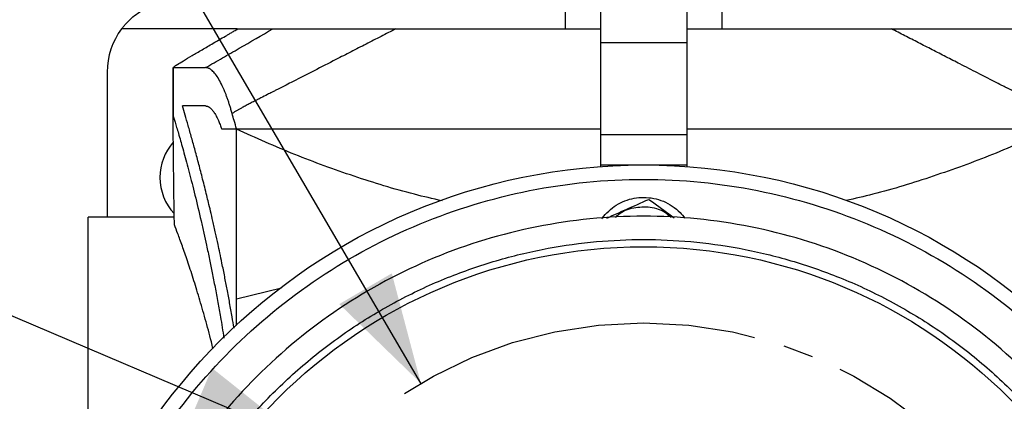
# Model space of a CAD drawing. Header units: inches. Extents: x 0 to 85, y 0 to 55.
# Tile 24 of 26: x 72.7 to 80.7, y 44.8 to 47.9. Entities that reach past the tile are written whole.
import ezdxf

# ---------------------------------------------------------------- set-up
doc = ezdxf.new("R2010")
doc.units = ezdxf.units.IN
doc.header["$LTSCALE"] = 5
doc.header["$MEASUREMENT"] = 0
doc.linetypes.add('SLD-Center', pattern=[0.75, 0.6, -0.05, 0.05, -0.05])
doc.linetypes.add('SLD-Solid', pattern=[0])
doc.layers.add('CENTER', color=40, linetype='SLD-Center')
doc.layers.add('DIMENSIONS', color=140, linetype='SLD-Solid', lineweight=25)
doc.styles.add('SLDTEXTSTYLE0', font='GOTHIC.TTF', dxfattribs={"width": 0.913})
doc.dimstyles.new('SLDDIMSTYLE1', dxfattribs={"dimtxt": 0.75, "dimasz": 0.9, "dimexe": 0, "dimexo": 0.0625, "dimgap": 0.1875, "dimtad": 0, "dimtih": 1, "dimtoh": 1, "dimrnd": 1e-09, "dimdsep": 46, "dimtxsty": 'SLDTEXTSTYLE0', "dimsah": 1, "dimcen": 0, "dimadec": 0, "dimazin": 2, "dimtfac": 1, "dimtofl": 0, "dimtmove": 0, "dimatfit": 3, "dimfxl": 0, "dimfrac": 2, "dimtolj": 1, "dimtzin": 12, "dimarcsym": 0})
doc.dimstyles.new('SLDDIMSTYLE8', dxfattribs={"dimtxt": 0.75, "dimasz": 0.9, "dimexe": 0, "dimexo": 0.0625, "dimgap": 0.1875, "dimtad": 0, "dimtih": 1, "dimtoh": 1, "dimrnd": 1e-09, "dimzin": 12, "dimdsep": 46, "dimtxsty": 'SLDTEXTSTYLE0', "dimsah": 1, "dimcen": 0, "dimadec": 0, "dimazin": 3, "dimtfac": 1, "dimtofl": 0, "dimtmove": 0, "dimatfit": 3, "dimfxl": 0, "dimfrac": 2, "dimtolj": 1, "dimtzin": 12, "dimarcsym": 0})

# ---------------------------------------------------------------- blocks, each defined once
blk = doc.blocks.new('_D_19')
at = {"layer": 'DIMENSIONS'}
for p, q in [((68.3525, 51.5261), (68.124, 51.5261)), ((68.124, 51.5261), (68.124, 50.3355)), ((70.8463, 51.5261), (71.0748, 51.5261)), ((71.0748, 51.5261), (71.0748, 50.3355)), ((72.7096, 50.4454), (71.6158, 50.4454)), ((75.9498, 44.9104), (72.7096, 50.4454)), ((68.124, 50.3355), (68.3525, 50.3355)), ((71.0748, 50.3355), (70.8463, 50.3355))]:
    blk.add_line(p, q, dxfattribs=at)
blk.add_solid([(75.9498, 44.9104), (75.7108, 45.8134), (75.2793, 45.5608)], dxfattribs=at)
at = {"layer": 'DIMENSIONS', "char_height": 0.75, "attachment_point": 1, "style": 'SLDTEXTSTYLE0'}
for s, insert in [('%%c', (68.0641, 52.6365)), ('7.25', (69.1952, 52.6365)), ('184.2', (68.3525, 51.2935)), ('B.C.', (68.6291, 49.9505))]:
    blk.add_mtext(s, dxfattribs=dict(at, insert=insert))
blk = doc.blocks.new('_D_20')
at = {"layer": 'DIMENSIONS'}
for p, q in [((68.4576, 46.6368), (68.2291, 46.6368)), ((68.2291, 46.6368), (68.2291, 45.4462)), ((70.3972, 46.6368), (70.6257, 46.6368)), ((70.6257, 46.6368), (70.6257, 45.4462)), ((72.369, 45.5561), (71.2753, 45.5561)), ((74.9642, 44.4531), (72.369, 45.5561)), ((68.2291, 45.4462), (68.4576, 45.4462)), ((70.6257, 45.4462), (70.3972, 45.4462))]:
    blk.add_line(p, q, dxfattribs=at)
blk.add_solid([(74.9642, 44.4531), (74.2337, 45.0352), (74.0381, 44.575)], dxfattribs=at)
at = {"layer": 'DIMENSIONS', "char_height": 0.75, "attachment_point": 1, "style": 'SLDTEXTSTYLE0'}
for s, insert in [('%%c', (67.8921, 47.7472)), ('0.55', (69.0232, 47.7472)), ('14.0', (68.4576, 46.4042)), ('X4', (68.8456, 45.0612))]:
    blk.add_mtext(s, dxfattribs=dict(at, insert=insert))

msp = doc.modelspace()

# ---------------------------------------------------------------- linework, layer by layer
for p, q in [((77.1381, 47.8213), (77.1381, 48.0576)), ((77.4268, 48.0576), (77.4268, 47.706)), ((78.1355, 48.0576), (78.1355, 47.706)), ((78.4241, 48.0576), (78.4241, 47.8213)), ((74.4389, 47.8213), (73.4898, 47.8213)), ((78.1355, 47.706), (77.4268, 47.706)), ((77.4268, 47.706), (77.4268, 46.9544)), ((78.1355, 47.706), (78.1355, 46.9544)), ((73.3717, 47.467), (73.3717, 46.2746)), ((73.9125, 47.5048), (73.9125, 47.1047)), ((73.9133, 47.5031), (73.9148, 47.5048)), ((73.9133, 47.1048), (73.9133, 47.5031)), ((74.4347, 47.0002), (74.4347, 46.9973)), ((74.4347, 45.6034), (74.4347, 46.9973)), ((77.4268, 46.9544), (78.1355, 46.9544)), ((77.4268, 46.9544), (77.4268, 46.7033)), ((78.1355, 46.9544), (78.1355, 46.7033)), ((77.4268, 46.7033), (77.7811, 46.7033)), ((77.4268, 46.7033), (77.4268, 46.6905)), ((77.7811, 46.7033), (78.1355, 46.7033)), ((78.1355, 46.7033), (78.1355, 46.6905)), ((73.9232, 46.2746), (73.2142, 46.2746)), ((73.2142, 43.6156), (73.2142, 46.2746)), ((74.4347, 45.6034), (74.8038, 45.6931))]:
    msp.add_line(p, q)
for radius in [4.9213, 4.25]:
    msp.add_circle((77.7811, 41.782), radius)
for centre, radius, start, end in [((73.9622, 47.467), 0.5906, 143.1301, 180), ((74.2378, 46.6009), 0.4331, 138.17626, 180), ((74.2378, 46.6009), 0.4331, 180, 223.30091)]:
    msp.add_arc(centre, radius, start, end)
for points, knots in [([(73.4898, 47.8213), (73.4927, 47.8252), (73.4986, 47.8329), (73.5078, 47.8443), (73.5174, 47.8555), (73.5274, 47.8666), (73.5376, 47.8776), (73.5483, 47.8883), (73.5593, 47.8988), (73.5707, 47.9092), (73.5955, 47.9306), (73.6368, 47.9614), (73.6959, 47.9956), (73.7603, 48.0234), (73.811, 48.0386), (73.8489, 48.0467), (73.872, 48.0508), (73.8987, 48.0543), (73.9292, 48.057), (73.9508, 48.0574), (73.9622, 48.0576)], [0, 0, 0, 0, 0.026166, 0.052569, 0.07921, 0.106091, 0.133211, 0.160572, 0.188174, 0.216017, 0.244103, 0.366495, 0.49688, 0.617058, 0.751352, 0.787843, 0.830954, 0.880684, 0.937033, 1, 1, 1, 1]), ([(73.9192, 47.5098), (73.9199, 47.5103), (73.9213, 47.5113), (73.9238, 47.513), (73.9265, 47.5149), (73.9296, 47.517), (73.9329, 47.5192), (73.9366, 47.5216), (73.9405, 47.5242), (73.9448, 47.5269), (73.9606, 47.5369), (73.9968, 47.5592), (74.054, 47.5933), (74.1078, 47.625), (74.15, 47.6497), (74.1955, 47.6762), (74.2419, 47.7033), (74.2914, 47.732), (74.3322, 47.7556), (74.3654, 47.7749), (74.3899, 47.7891), (74.417, 47.8047), (74.4359, 47.8156), (74.4458, 47.8213)], [0, 0, 0, 0, 0.015847, 0.03174, 0.047681, 0.063671, 0.079713, 0.09581, 0.111963, 0.128174, 0.144447, 0.282144, 0.429185, 0.498974, 0.572122, 0.641105, 0.714369, 0.782729, 0.857296, 0.888101, 0.922153, 0.959453, 1, 1, 1, 1]), ([(74.1802, 47.5031), (74.2264, 47.5296), (74.2726, 47.556), (74.365, 47.609), (74.4111, 47.6355), (74.5493, 47.7151), (74.6413, 47.7682), (74.733, 47.8213)], [0, 0, 0, 0, 0.25, 0.25, 0.5, 0.5, 1, 1, 1, 1]), ([(74.4458, 47.8213), (74.4461, 47.8213), (74.4467, 47.8213), (74.4481, 47.8213), (74.4499, 47.8213), (74.452, 47.8213), (74.4546, 47.8213), (74.4576, 47.8213), (74.461, 47.8213), (74.4647, 47.8213), (74.4689, 47.8213), (74.4735, 47.8213), (74.4785, 47.8213), (74.4856, 47.8213), (74.4956, 47.8213), (74.5091, 47.8213), (74.5243, 47.8213), (74.5411, 47.8213), (74.5594, 47.8213), (74.5794, 47.8213), (74.601, 47.8213), (74.6241, 47.8213), (74.6489, 47.8213), (74.6753, 47.8213), (74.7031, 47.8213), (74.7231, 47.8213), (74.733, 47.8213)], [0, 0, 0, 0, 0.027812, 0.055611, 0.083399, 0.111176, 0.138943, 0.166702, 0.194451, 0.222193, 0.249928, 0.277657, 0.305381, 0.3331, 0.3887, 0.444275, 0.499831, 0.555374, 0.610911, 0.666447, 0.721988, 0.777542, 0.833114, 0.88871, 0.944337, 1, 1, 1, 1]), ([(75.744, 47.8213), (75.7237, 47.811), (75.6832, 47.7902), (75.6223, 47.759), (75.5611, 47.7277), (75.4996, 47.6962), (75.4379, 47.6647), (75.3759, 47.633), (75.3137, 47.6012), (75.2123, 47.5493), (75.0741, 47.4787), (74.9377, 47.409), (74.8393, 47.3587), (74.7902, 47.3336), (74.7519, 47.314), (74.7224, 47.2991), (74.6835, 47.2792), (74.6467, 47.2603), (74.6232, 47.2482), (74.6172, 47.2452)], [0, 0, 0, 0, 0.054105, 0.108398, 0.162881, 0.217554, 0.272419, 0.327476, 0.382726, 0.438171, 0.597637, 0.750276, 0.800666, 0.859283, 0.880727, 0.902266, 0.937408, 0.984154, 1, 1, 1, 1]), ([(74.733, 47.8213), (74.7449, 47.8213), (74.7631, 47.8213), (74.7987, 47.8213), (74.812, 47.8213), (74.8411, 47.8213), (74.8571, 47.8213), (74.9078, 47.8213), (74.9455, 47.8213), (75.0066, 47.8213), (75.0278, 47.8213), (75.0717, 47.8213), (75.0944, 47.8213), (75.1641, 47.8213), (75.2124, 47.8213), (75.3119, 47.8213), (75.3631, 47.8213), (75.4681, 47.8213), (75.5218, 47.8213), (75.6316, 47.8213), (75.6875, 47.8213), (75.744, 47.8213)], [0, 0, 0, 0, 0.125, 0.125, 0.1875, 0.1875, 0.25, 0.25, 0.375, 0.375, 0.4375, 0.4375, 0.5, 0.5, 0.625, 0.625, 0.75, 0.75, 0.875, 0.875, 1, 1, 1, 1]), ([(75.744, 47.8213), (75.7647, 47.8213), (75.7855, 47.8213), (75.9563, 47.8213), (76.108, 47.8213), (76.4132, 47.8213), (76.5668, 47.8213), (76.8758, 47.8213), (77.0313, 47.8213), (77.2261, 47.8213), (77.2651, 47.8213), (77.3432, 47.8213), (77.3822, 47.8213), (77.4231, 47.8213), (77.425, 47.8213), (77.4268, 47.8213)], [0.12102162, 0.12102162, 0.12102162, 0.12102162, 0.12268336, 0.12268336, 0.13465715, 0.13465715, 0.14663095, 0.14663095, 0.15860474, 0.15860474, 0.16159819, 0.16159819, 0.16459164, 0.16459164, 0.16473188, 0.16473188, 0.16473188, 0.16473188]), ([(78.1355, 47.8213), (78.1537, 47.8213), (78.19, 47.8213), (78.2442, 47.8213), (78.2976, 47.8213), (78.3685, 47.8213), (78.4575, 47.8213), (78.6, 47.8213), (78.7772, 47.8213), (78.9531, 47.8213), (79.093, 47.8213), (79.1977, 47.8213), (79.302, 47.8213), (79.406, 47.8213), (79.5096, 47.8213), (79.6129, 47.8213), (79.7158, 47.8213), (79.7841, 47.8213), (79.8183, 47.8213)], [0, 0, 0, 0, 0.031999, 0.063638, 0.094918, 0.12584, 0.188093, 0.2515, 0.376687, 0.501185, 0.563579, 0.625939, 0.688275, 0.750599, 0.812923, 0.875257, 0.937612, 1, 1, 1, 1]), ([(80.9454, 47.245), (80.9337, 47.251), (80.9102, 47.2631), (80.8749, 47.2812), (80.8454, 47.2962), (80.8219, 47.3082), (80.8065, 47.316), (80.7935, 47.3226), (80.7797, 47.3297), (80.757, 47.3413), (80.7171, 47.3617), (80.6383, 47.402), (80.5234, 47.4607), (80.3912, 47.5282), (80.2666, 47.5919), (80.1531, 47.65), (80.0406, 47.7075), (79.9291, 47.7646), (79.8551, 47.8025), (79.8183, 47.8213)], [0, 0, 0, 0, 0.031225, 0.062502, 0.093753, 0.109365, 0.125003, 0.134506, 0.143784, 0.161663, 0.194717, 0.250008, 0.370781, 0.500013, 0.601562, 0.702329, 0.802318, 0.901538, 1, 1, 1, 1]), ([(79.8183, 47.8213), (79.828, 47.8213), (79.8473, 47.8213), (79.876, 47.8213), (79.9044, 47.8213), (79.9324, 47.8213), (79.9602, 47.8213), (79.9876, 47.8213), (80.0147, 47.8213), (80.0415, 47.8213), (80.0679, 47.8213), (80.0941, 47.8213), (80.1199, 47.8213), (80.1912, 47.8213), (80.3027, 47.8213), (80.4251, 47.8213), (80.516, 47.8213), (80.5806, 47.8213), (80.6382, 47.8213), (80.6844, 47.8213), (80.7212, 47.8213), (80.7464, 47.8213), (80.7654, 47.8213), (80.7795, 47.8213), (80.7921, 47.8213), (80.8035, 47.8213), (80.8135, 47.8213), (80.8222, 47.8213), (80.8269, 47.8213), (80.8292, 47.8213)], [0, 0, 0, 0, 0.0215586, 0.042963, 0.0642164, 0.0853222, 0.1062838, 0.1271046, 0.1477882, 0.168338, 0.1887579, 0.2090515, 0.2292226, 0.2492751, 0.3774816, 0.4991331, 0.5654281, 0.6296929, 0.6903266, 0.7492063, 0.7916872, 0.8334082, 0.8576898, 0.8817472, 0.9056174, 0.9293388, 0.95295, 0.9764905, 1, 1, 1, 1]), ([(74.3983, 47.127), (74.3968, 47.1325), (74.3937, 47.1434), (74.3891, 47.1593), (74.3844, 47.1749), (74.3796, 47.1902), (74.3748, 47.2051), (74.37, 47.2197), (74.3652, 47.234), (74.3603, 47.2479), (74.3554, 47.2615), (74.3505, 47.2748), (74.3381, 47.3071), (74.3179, 47.3543), (74.2898, 47.4081), (74.2617, 47.4504), (74.24, 47.4739), (74.2247, 47.4864), (74.2157, 47.4925), (74.2066, 47.4972), (74.1977, 47.5006), (74.1889, 47.5027), (74.1831, 47.503), (74.1802, 47.5031)], [0, 0, 0, 0, 0.0229275, 0.0458065, 0.0686432, 0.0914437, 0.1142144, 0.1369615, 0.1596913, 0.1824101, 0.2051242, 0.22784, 0.2505638, 0.3754257, 0.500051, 0.6245662, 0.7492319, 0.7909647, 0.8326689, 0.8743846, 0.9161517, 0.9580103, 1, 1, 1, 1]), ([(74.1802, 47.1881), (74.1752, 47.1881), (74.1652, 47.1881), (74.1507, 47.1881), (74.1365, 47.1881), (74.1228, 47.1881), (74.1095, 47.1881), (74.0965, 47.1881), (74.084, 47.1881), (74.0718, 47.1881), (74.0601, 47.1881), (74.0488, 47.1881), (74.0378, 47.1881), (74.0273, 47.1881), (74.0172, 47.1881), (74.0074, 47.1881), (73.9981, 47.1881), (73.9922, 47.1881), (73.9892, 47.1881)], [0, 0, 0, 0, 0.062596, 0.125171, 0.187727, 0.250266, 0.31279, 0.375299, 0.437797, 0.500283, 0.562761, 0.625232, 0.687697, 0.750159, 0.812618, 0.875077, 0.937537, 1, 1, 1, 1]), ([(74.4142, 45.3635), (74.409, 45.3942), (74.3972, 45.4643), (74.3782, 45.5707), (74.3577, 45.681), (74.3366, 45.7898), (74.3167, 45.889), (74.2984, 45.9771), (74.2808, 46.0592), (74.2615, 46.1471), (74.2409, 46.2383), (74.2215, 46.3219), (74.2049, 46.3914), (74.1833, 46.4805), (74.1568, 46.5864), (74.1248, 46.7095), (74.0944, 46.8229), (74.0648, 46.9299), (74.0371, 47.0271), (74.0116, 47.1142), (73.9966, 47.1638), (73.9892, 47.1881)], [0, 0, 0, 0, 0.0369937, 0.0845816, 0.1316272, 0.1762298, 0.2252126, 0.2630271, 0.2958824, 0.3389855, 0.3878068, 0.4292354, 0.4651594, 0.4955787, 0.5709729, 0.6410294, 0.7134554, 0.785966, 0.8600782, 0.9314209, 1, 1, 1, 1]), ([(74.1802, 47.1881), (74.1815, 47.1881), (74.1842, 47.188), (74.1883, 47.1875), (74.1924, 47.1865), (74.1964, 47.1852), (74.2006, 47.1835), (74.2047, 47.1814), (74.2088, 47.179), (74.2172, 47.1733), (74.2298, 47.1619), (74.2475, 47.1397), (74.266, 47.1095), (74.2812, 47.0786), (74.2922, 47.0529), (74.2991, 47.0355), (74.3061, 47.017), (74.3107, 47.0039), (74.3129, 46.9973)], [0, 0, 0, 0, 0.031513, 0.062943, 0.094302, 0.1256, 0.156848, 0.188056, 0.219235, 0.250397, 0.375978, 0.500789, 0.643499, 0.786106, 0.839329, 0.892683, 0.946221, 1, 1, 1, 1]), ([(74.6172, 47.2452), (74.6142, 47.2437), (74.6083, 47.2407), (74.5964, 47.2349), (74.576, 47.2246), (74.5473, 47.2098), (74.5134, 47.192), (74.4909, 47.1801), (74.4798, 47.1742)], [0, 0, 0, 0, 0.064167, 0.128896, 0.256379, 0.507536, 0.755068, 1, 1, 1, 1]), ([(74.4798, 47.1742), (74.4764, 47.1722), (74.4697, 47.1683), (74.4561, 47.1604), (74.4324, 47.1466), (74.412, 47.1349), (74.3983, 47.127)], [0, 0, 0, 0, 0.12458, 0.249131, 0.498771, 1, 1, 1, 1]), ([(74.4347, 47.0002), (74.4281, 47.0228), (74.4158, 47.065), (74.4039, 47.1073), (74.3983, 47.127)], [0, 0, 0, 0, 0.534813, 1, 1, 1, 1]), ([(73.9133, 47.1048), (73.9202, 47.0834), (73.934, 47.0407), (73.9647, 46.9375), (74.0016, 46.8069), (74.0446, 46.647), (74.0921, 46.4602), (74.1334, 46.2874), (74.1655, 46.1458), (74.1887, 46.0402), (74.2117, 45.9316), (74.2351, 45.8167), (74.258, 45.6992), (74.2806, 45.578), (74.3054, 45.4399), (74.3216, 45.3397), (74.331, 45.2817)], [0, 0, 0, 0, 0.104473, 0.208318, 0.31187, 0.415883, 0.519974, 0.623076, 0.66886, 0.711716, 0.76002, 0.804221, 0.849368, 0.896113, 0.939817, 1, 1, 1, 1]), ([(73.924, 46.2112), (73.9234, 46.248), (73.9221, 46.3219), (73.9205, 46.4332), (73.919, 46.5453), (73.917, 46.7072), (73.915, 46.8938), (73.9138, 47.0428), (73.9133, 47.1048)], [0, 0, 0, 0, 0.123592, 0.248119, 0.373597, 0.500041, 0.791736, 1, 1, 1, 1]), ([(74.4286, 46.9973), (74.4218, 46.9973), (74.4083, 46.9973), (74.3884, 46.9973), (74.369, 46.9973), (74.3499, 46.9973), (74.3312, 46.9973), (74.319, 46.9973), (74.3129, 46.9973)], [0, 0, 0, 0, 0.166938, 0.333761, 0.500475, 0.667083, 0.83359, 1, 1, 1, 1]), ([(74.4347, 47.0002), (74.4628, 47.0002), (74.4931, 47.0002), (74.5373, 47.0002), (74.5519, 47.0002), (74.5815, 47.0002), (74.5963, 47.0002), (74.6409, 47.0002), (74.6705, 47.0002), (74.7299, 47.0002), (74.7598, 47.0002), (74.9094, 47.0002), (75.03, 47.0002), (75.2733, 47.0002), (75.396, 47.0002), (75.6433, 47.0002), (75.7681, 47.0002), (76.0193, 47.0002), (76.1457, 47.0002), (76.3995, 47.0002), (76.5269, 47.0002), (76.783, 47.0002), (76.9116, 47.0002), (77.1046, 47.0002), (77.169, 47.0002), (77.2656, 47.0002), (77.2978, 47.0002), (77.3462, 47.0002), (77.3624, 47.0002), (77.3867, 47.0002), (77.3948, 47.0002), (77.4109, 47.0002), (77.419, 47.0002), (77.4268, 47.0002)], [0, 0, 0, 0, 0.03125, 0.03125, 0.046875, 0.046875, 0.0625, 0.0625, 0.09375, 0.09375, 0.125, 0.125, 0.25, 0.25, 0.375, 0.375, 0.5, 0.5, 0.625, 0.625, 0.75, 0.75, 0.875, 0.875, 0.9375, 0.9375, 0.96875, 0.96875, 0.984375, 0.984375, 0.992188, 0.992188, 1, 1, 1, 1]), ([(76.1239, 46.4088), (76.0478, 46.4261), (75.8011, 46.4824), (75.3961, 46.609), (74.9059, 46.7856), (74.5931, 46.9262), (74.4347, 46.9973)], [0, 0, 0, 0, 0.1269336, 0.4115852, 0.7020709, 1, 1, 1, 1]), ([(78.1355, 47.0002), (78.1433, 47.0002), (78.1513, 47.0002), (78.1674, 47.0002), (78.1755, 47.0002), (78.1999, 47.0002), (78.2161, 47.0002), (78.2646, 47.0002), (78.2967, 47.0002), (78.3935, 47.0002), (78.4579, 47.0002), (78.6507, 47.0002), (78.7789, 47.0002), (79.0344, 47.0002), (79.1616, 47.0002), (79.4151, 47.0002), (79.5414, 47.0002), (79.7926, 47.0002), (79.9175, 47.0002), (80.1651, 47.0002), (80.288, 47.0002), (80.5319, 47.0002), (80.6528, 47.0002), (80.8026, 47.0002), (80.8325, 47.0002), (80.892, 47.0002), (80.9215, 47.0002), (80.966, 47.0002), (80.9809, 47.0002), (81.0104, 47.0002), (81.025, 47.0002), (81.0692, 47.0002), (81.0995, 47.0002), (81.1276, 47.0002)], [0, 0, 0, 0, 0.007812, 0.007812, 0.015625, 0.015625, 0.03125, 0.03125, 0.0625, 0.0625, 0.125, 0.125, 0.25, 0.25, 0.375, 0.375, 0.5, 0.5, 0.625, 0.625, 0.75, 0.75, 0.875, 0.875, 0.90625, 0.90625, 0.9375, 0.9375, 0.953125, 0.953125, 0.96875, 0.96875, 1, 1, 1, 1]), ([(81.1276, 46.9973), (80.9692, 46.9262), (80.6564, 46.7856), (80.1662, 46.6091), (79.7636, 46.483), (79.5193, 46.4273), (79.4457, 46.4105)], [0, 0, 0, 0, 0.299157, 0.590839, 0.876664, 1, 1, 1, 1]), ([(72.978, 41.782), (72.978, 42.0964), (73.0089, 42.4107), (73.1316, 43.0274), (73.2233, 43.3297), (73.4639, 43.9105), (73.6128, 44.1891), (73.9621, 44.7119), (74.1625, 44.9561), (74.6071, 45.4006), (74.8513, 45.601), (75.374, 45.9503), (75.6526, 46.0992), (76.2335, 46.3399), (76.5358, 46.4315), (77.1524, 46.5542), (77.4668, 46.5852), (78.0955, 46.5852), (78.4098, 46.5542), (79.0265, 46.4315), (79.3288, 46.3399), (79.9096, 46.0992), (80.1882, 45.9503), (80.711, 45.601), (80.9552, 45.4006), (81.3998, 44.9561), (81.6001, 44.7119), (81.9495, 44.1891), (82.0984, 43.9105), (82.339, 43.3297), (82.4307, 43.0274), (82.5533, 42.4107), (82.5843, 42.0964), (82.5843, 41.782)], [0, 0, 0, 0, 0.0625, 0.0625, 0.125, 0.125, 0.1875, 0.1875, 0.25, 0.25, 0.3125, 0.3125, 0.375, 0.375, 0.4375, 0.4375, 0.5, 0.5, 0.5625, 0.5625, 0.625, 0.625, 0.6875, 0.6875, 0.75, 0.75, 0.8125, 0.8125, 0.875, 0.875, 0.9375, 0.9375, 1, 1, 1, 1]), ([(77.4372, 46.2598), (77.4385, 46.262), (77.4533, 46.2868), (77.493, 46.3264), (77.5549, 46.3752), (77.626, 46.4105), (77.7022, 46.4333), (77.7548, 46.4361), (77.7811, 46.4375)], [0, 0, 0, 0, 0.019329, 0.215463, 0.411597, 0.607732, 0.803866, 1, 1, 1, 1]), ([(77.4777, 46.2671), (77.5306, 46.2906), (77.646, 46.342), (77.7614, 46.3934), (77.8239, 46.4212)], [0, 0, 0, 0, 0.457817, 1, 1, 1, 1]), ([(77.7811, 46.4375), (77.8088, 46.436), (77.8642, 46.4328), (77.9442, 46.4077), (78.0175, 46.3683), (78.0779, 46.3206), (78.1073, 46.2819), (78.1199, 46.2654)], [0, 0, 0, 0, 0.2104604, 0.4209209, 0.6313813, 0.8418414, 1, 1, 1, 1]), ([(77.8239, 46.4212), (77.8789, 46.3813), (77.9484, 46.3308), (78.0179, 46.2803), (78.0325, 46.2697)], [0, 0, 0, 0, 0.790218, 1, 1, 1, 1]), ([(77.5501, 46.2707), (77.554, 46.2755), (77.5862, 46.3158), (77.6822, 46.3574), (77.7724, 46.3596), (77.8176, 46.3606)], [0, 0, 0, 0, 0.0640469, 0.5320233, 1, 1, 1, 1]), ([(77.8176, 46.3606), (77.8635, 46.3521), (77.9356, 46.3388), (77.9878, 46.289), (78.0067, 46.2709)], [0, 0, 0, 0, 0.637648, 1, 1, 1, 1]), ([(82.2811, 41.782), (82.2811, 42.0765), (82.2521, 42.3711), (82.1372, 42.9488), (82.0513, 43.232), (81.8259, 43.7762), (81.6864, 44.0372), (81.3591, 44.527), (81.1714, 44.7557), (80.7548, 45.1723), (80.5261, 45.36), (80.0363, 45.6873), (79.7753, 45.8268), (79.2311, 46.0522), (78.9479, 46.1381), (78.3702, 46.253), (78.0757, 46.282), (77.4866, 46.282), (77.1921, 46.253), (76.6144, 46.1381), (76.3312, 46.0522), (75.7869, 45.8268), (75.5259, 45.6873), (75.0362, 45.36), (74.8074, 45.1723), (74.3909, 44.7557), (74.2031, 44.527), (73.8759, 44.0372), (73.7364, 43.7762), (73.511, 43.232), (73.4251, 42.9488), (73.3101, 42.3711), (73.2811, 42.0765), (73.2811, 41.782)], [0, 0, 0, 0, 0.0625, 0.0625, 0.125, 0.125, 0.1875, 0.1875, 0.25, 0.25, 0.3125, 0.3125, 0.375, 0.375, 0.4375, 0.4375, 0.5, 0.5, 0.5625, 0.5625, 0.625, 0.625, 0.6875, 0.6875, 0.75, 0.75, 0.8125, 0.8125, 0.875, 0.875, 0.9375, 0.9375, 1, 1, 1, 1]), ([(74.2417, 45.1939), (74.2371, 45.2127), (74.216, 45.2996), (74.1772, 45.4412), (74.1269, 45.6163), (74.0773, 45.7764), (74.0305, 45.9189), (73.9877, 46.042), (73.9508, 46.1432), (73.9329, 46.1886), (73.924, 46.2112)], [0, 0, 0, 0, 0.035799, 0.164914, 0.297586, 0.430256, 0.570202, 0.710142, 0.855075, 1, 1, 1, 1]), ([(73.4721, 41.782), (73.4721, 41.7964), (73.4722, 41.8251), (73.4729, 41.8682), (73.4739, 41.9113), (73.4754, 41.9543), (73.4774, 41.9973), (73.4797, 42.0403), (73.4825, 42.0833), (73.4858, 42.1263), (73.4939, 42.2214), (73.5106, 42.3685), (73.5428, 42.5683), (73.5848, 42.7684), (73.6373, 42.9698), (73.6999, 43.1702), (73.7983, 43.4377), (73.948, 43.7665), (74.169, 44.1454), (74.4303, 44.5034), (74.7287, 44.8344), (75.0597, 45.1328), (75.4177, 45.3941), (75.7966, 45.6152), (76.1897, 45.794), (76.5902, 45.9303), (76.992, 46.0247), (77.3891, 46.0792), (77.7811, 46.0969), (78.1732, 46.0792), (78.5703, 46.0247), (78.972, 45.9303), (79.3726, 45.794), (79.7656, 45.6152), (80.1445, 45.3941), (80.5026, 45.1328), (80.8335, 44.8344), (81.1319, 44.5034), (81.3932, 44.1454), (81.6143, 43.7665), (81.7639, 43.4377), (81.8623, 43.1702), (81.925, 42.9698), (81.9775, 42.7684), (82.0195, 42.5684), (82.0517, 42.3685), (82.0697, 42.21), (82.0793, 42.0919), (82.0841, 42.0145), (82.0876, 41.9371), (82.0898, 41.8596), (82.09, 41.8079), (82.0902, 41.782)], [0, 0, 0, 0, 0.003185, 0.006368, 0.009551, 0.012733, 0.015916, 0.019098, 0.022281, 0.025465, 0.02865, 0.043455, 0.058262, 0.073507, 0.088754, 0.104387, 0.120021, 0.151926, 0.184335, 0.217089, 0.250018, 0.282947, 0.315701, 0.34811, 0.380015, 0.411272, 0.441756, 0.47136, 0.5, 0.52864, 0.558244, 0.588728, 0.619985, 0.651891, 0.6843, 0.717053, 0.749982, 0.782911, 0.815665, 0.848074, 0.879979, 0.895612, 0.911246, 0.926492, 0.941739, 0.956544, 0.971351, 0.977082, 0.982811, 0.988539, 0.994268, 1, 1, 1, 1]), ([(74.4347, 45.3836), (74.4347, 45.3895), (74.4347, 45.4086), (74.4347, 45.4752), (74.4347, 45.5555), (74.4347, 45.6034)], [0, 0, 0, 0, 0.15186, 0.494541, 1, 1, 1, 1])]:
    msp.add_open_spline(points, degree=3, knots=knots)
for points in [[(73.9133, 47.5031), (73.9502, 47.5031), (74.0391, 47.5031), (74.1802, 47.5031)], [(74.4286, 46.9973), (74.4306, 46.9953), (74.4326, 46.9933), (74.4347, 46.9913)]]:
    msp.add_open_spline(points, degree=3)
at = {"layer": 'CENTER', "linetype": 'SLD-Center'}
msp.add_circle((77.7811, 41.782), 3.625, dxfattribs=at)

# ---------------------------------------------------------------- dimensions: what is measured, and where the dimension line sits
at = {"layer": 'DIMENSIONS'}
for p1, p2, text, dimstyle, picture, middle in [((79.6125, 38.6536), (75.9498, 44.9104), '<>\\PB.C.', 'SLDDIMSTYLE8', '_D_19', (69.5994, 50.8204)), ((75.4715, 44.2375), (74.9642, 44.4531), '<>\\PX4', 'SLDDIMSTYLE1', '_D_20', (69.4274, 45.9311))]:
    dim = msp.add_diameter_dim_2p(p1=p1, p2=p2, text=text, dimstyle=dimstyle, dxfattribs=at)
    dim.commit()
    dim.dimension.update_dxf_attribs({"geometry": picture, "text_midpoint": middle, "dimtype": 163})

doc.saveas('drawing.dxf')
